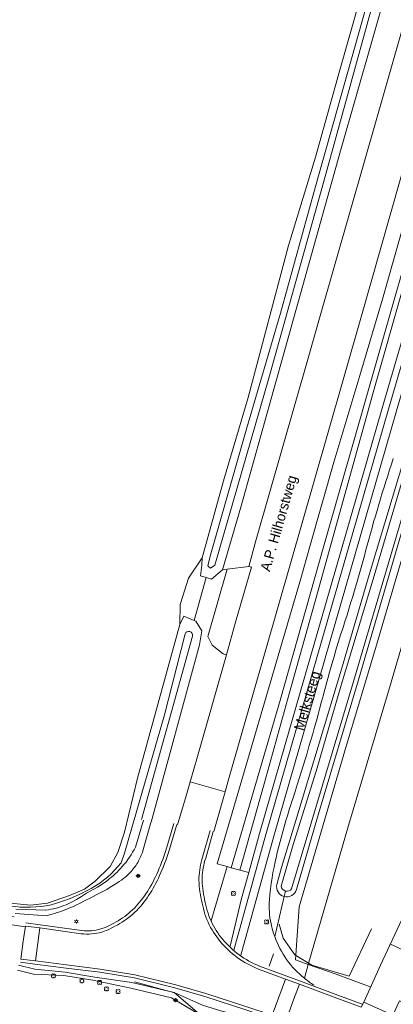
# Model space of a CAD drawing. Header units: metres. Extents: x 151448 to 154749, y 463108 to 465296.
# Tile 90 of 256: x 152116 to 152163, y 464139 to 464262. Entities that reach past the tile are written whole.
import ezdxf
from ezdxf.enums import TextEntityAlignment as Align

# ---------------------------------------------------------------- set-up
doc = ezdxf.new("R2010")
doc.units = ezdxf.units.M
doc.layers.get('0').update_dxf_attribs({"lineweight": 9})
for name, color, linetype, lineweight in [('B-ME-GR-BOOM-S', 253, 'Continuous', 9), ('B-ME-GR-STRUIK-G', 253, 'Continuous', 9), ('B-ME-GW-TALUD_KRUIN-G', 253, 'Continuous', 9), ('B-ME-GW-TALUD_TEEN-G', 253, 'Continuous', 9), ('B-ME-GW-WATERGANG_INSTEEK-G', 253, 'Continuous', 9), ('B-ME-IE-MEUBILAIR_LICHTMAST-S', 253, 'Continuous', 9), ('B-ME-IE-MEUBILAIR_VERKEERSBORD-S', 253, 'Continuous', 9), ('B-ME-IE-MEUBILAIR_WEGMEUBILAIR_SCHRIKHEK-G', 253, 'Continuous', 9), ('B-ME-VH-DREMPEL-G', 253, 'Continuous', 9), ('B-ME-VH-VERHARDING_ASFALT-G', 253, 'Continuous', 9), ('B-ME-VH-VERHARDING_BETON-G', 253, 'Continuous', 9), ('B-ME-VH-VERHARDING_GRASBETONSTEEN-G', 253, 'Continuous', 9), ('B-ME-VH-VERHARDING_KLINKERS-G', 253, 'Continuous', 9), ('B-ME-VW-VERKEERSTEKEN_BORD_INFO-G', 253, 'Continuous', 9), ('B-ME-WH-WATERBODEM-G', 253, 'Continuous', 9), ('B-PV-GR-BEPLANTING_CULTUUR_BOSPLANTSOEN-GV', 253, 'Continuous', 9), ('B-PV-GR-GRAS-GV', 253, 'Continuous', 9), ('B-PV-GR-GROENVOORZIENING-GV', 253, 'Continuous', 9), ('B-PV-OG-TERREIN_BEGROEID-GV', 253, 'Continuous', 9), ('B-PV-OG-TERREIN_ERF-GV', 253, 'Continuous', 9), ('B-PV-OG-TERREIN_OEVER-GV', 253, 'Continuous', 9), ('B-PV-OG-TOPOGRAFIE-T18', 2, 'Continuous', 9), ('B-PV-OG-WATER-GV', 253, 'Continuous', 9), ('B-PV-OG-WATER_SLOOT-GV', 253, 'Continuous', 9), ('B-PV-VH-GESLOTENVERHARDING-GV', 253, 'Continuous', 9), ('B-PV-VH-GESLOTENVERHARDING_ASFALT-GV', 253, 'Continuous', 9), ('B-PV-VH-ONVERHARD_ZAND-GV', 253, 'Continuous', 9), ('B-PV-VH-OPENVERHARDING_TEGEL-GV', 253, 'Continuous', 9)]:
    doc.layers.add(name, color=color, linetype=linetype, lineweight=lineweight)
doc.styles.add('18_200', font='romans', dxfattribs={"width": 0.8, "height": 0.36})
doc.styles.add('Drong', font='txt', dxfattribs={"height": 1.8})

# ---------------------------------------------------------------- blocks, each defined once
blk = doc.blocks.new('LICHTMAST')
at = {"ltscale": 0.1}
for p, q in [((-0.11, 0.06), (-0.22, 0.13)), ((0, 0.13), (0, 0.25)), ((0.11, 0.06), (0.22, 0.13)), ((-0.11, -0.06), (-0.22, -0.13)), ((0, -0.13), (0, -0.25)), ((0.11, -0.06), (0.22, -0.13))]:
    blk.add_line(p, q, dxfattribs=at)
blk.add_circle((0, 0), 0.127, dxfattribs=at)
at = {"style": '18_200', "width": 0.8}
blk.add_attdef('HOOGTE', (0.25, 0.24), '', height=0.25, dxfattribs=at)
blk = doc.blocks.new('boom')
for centre, major_axis, start_param, end_param in [((-0.12, 0.12), (-0.0916, 0.0916), 4.266828, 8.299543), ((0.12, 0.12), (0.0916, 0.0916), 4.266828, 8.299543), ((-0.12, -0.12), (0.0916, 0.0916), 1.125235, 5.15795), ((0.12, -0.12), (-0.0916, 0.0916), 1.125235, 5.15795)]:
    blk.add_ellipse(centre, major_axis=major_axis, ratio=1, start_param=start_param, end_param=end_param)
at = {"style": '18_200', "width": 0.8}
blk.add_attdef('HOOGTE', (0.31, 0.12), '', height=0.25, dxfattribs=at)
blk = doc.blocks.new('verkeersbord')
blk.add_line((-0.3, 0), (0.3, 0))
for radius in [0.2, 0.0745]:
    blk.add_circle((0, 0), radius)
at = {"style": '18_200', "width": 0.8}
blk.add_attdef('HOOGTE', (0.24, 0.18), '', height=0.25, dxfattribs=at)

msp = doc.modelspace()

# ---------------------------------------------------------------- linework, layer by layer
at = {"layer": 'B-ME-GR-STRUIK-G'}
for points in [[(152160.362, 464148.659), (152157.56, 464142.741), (152152.897, 464144.113), (152150.798, 464145.384), (152149.334, 464147.494), (152148.833, 464149.235)], [(152118.354, 464143.601), (152122.164, 464143.233), (152125.855, 464142.596), (152130.449, 464141.966), (152135.719, 464140.695), (152139.194, 464137.756), (152141.333, 464137.245), (152145.353, 464136.253), (152146.169, 464135.972)]]:
    msp.add_lwpolyline(points, dxfattribs=at)
at = {"layer": 'B-ME-GW-TALUD_KRUIN-G'}
msp.add_lwpolyline([(152116.35, 464144.118), (152118.354, 464143.601), (152122.164, 464143.233), (152125.855, 464142.596), (152130.449, 464141.966), (152135.719, 464140.695), (152139.264, 464139.139), (152141.701, 464138.365), (152145.435, 464137.424), (152149.718, 464135.299)], dxfattribs=at)
at = {"layer": 'B-ME-GW-TALUD_TEEN-G'}
msp.add_lwpolyline([(152116.214, 464143.472), (152118.216, 464143.002), (152121.996, 464142.804), (152125.606, 464142.224), (152130.323, 464141.235), (152135.395, 464140.033), (152138.27, 464138.318), (152139.194, 464137.756), (152141.333, 464137.245), (152145.353, 464136.253), (152146.169, 464135.972), (152149.285, 464134.601)], dxfattribs=at)
at = {"layer": 'B-ME-GW-WATERGANG_INSTEEK-G'}
msp.add_lwpolyline([(152115.9, 464150.549), (152119.845, 464150.285), (152120.178, 464150.373), (152120.509, 464150.466), (152120.838, 464150.564), (152121.167, 464150.667), (152121.493, 464150.776), (152121.818, 464150.89), (152122.141, 464151.009), (152122.461, 464151.133), (152122.832, 464151.286), (152123.199, 464151.448), (152123.562, 464151.619), (152123.922, 464151.796), (152124.637, 464152.161), (152125.35, 464152.53), (152126.015, 464152.868), (152126.679, 464153.208), (152127.008, 464153.384), (152127.334, 464153.565), (152127.655, 464153.753), (152127.972, 464153.949), (152128.578, 464154.337), (152128.88, 464154.535), (152129.177, 464154.738), (152129.466, 464154.951), (152129.607, 464155.062), (152129.745, 464155.176), (152129.88, 464155.293), (152130.011, 464155.414), (152130.138, 464155.54), (152130.261, 464155.67), (152130.39, 464155.817), (152130.516, 464155.968), (152130.639, 464156.122), (152130.757, 464156.279), (152130.872, 464156.44), (152130.982, 464156.604), (152131.088, 464156.77), (152131.191, 464156.94), (152131.288, 464157.112), (152131.382, 464157.286), (152131.47, 464157.463), (152131.554, 464157.641), (152131.634, 464157.822), (152131.708, 464158.004), (152131.778, 464158.187), (152131.843, 464158.372), (152132.827, 464161.912)], dxfattribs=at)
at = {"layer": 'B-ME-IE-MEUBILAIR_WEGMEUBILAIR_SCHRIKHEK-G'}
msp.add_line((152130.794, 464142.011), (152135.654, 464140.68), dxfattribs=at)
at = {"layer": 'B-ME-VH-DREMPEL-G'}
for points in [[(152117.19, 464148.993), (152116.929, 464147.119), (152116.626, 464144.874)], [(152118.994, 464148.766), (152118.746, 464146.84), (152118.432, 464144.639)], [(152147.962, 464137.875), (152148.804, 464140.12), (152149.634, 464142.364)], [(152149.725, 464137.312), (152150.483, 464139.468), (152151.347, 464141.719)]]:
    msp.add_lwpolyline(points, dxfattribs=at)
at = {"layer": 'B-ME-VH-VERHARDING_ASFALT-G'}
for points in [[(152117.19, 464148.993), (152118.994, 464148.766), (152123.846, 464148.066), (152124.164, 464148.026), (152124.484, 464148.002), (152124.806, 464147.992), (152125.129, 464147.997), (152125.451, 464148.017), (152125.771, 464148.051), (152126.089, 464148.101), (152126.403, 464148.165), (152126.554, 464148.202), (152126.705, 464148.244), (152126.854, 464148.29), (152127.002, 464148.34), (152127.294, 464148.451), (152127.583, 464148.575), (152127.867, 464148.71), (152128.147, 464148.852), (152128.424, 464149.001), (152128.697, 464149.154), (152128.981, 464149.321), (152129.261, 464149.496), (152129.536, 464149.679), (152129.806, 464149.87), (152130.07, 464150.069), (152130.328, 464150.275), (152130.579, 464150.489), (152130.823, 464150.71), (152131.065, 464150.946), (152131.298, 464151.19), (152131.523, 464151.442), (152131.741, 464151.701), (152131.952, 464151.966), (152132.157, 464152.236), (152132.356, 464152.51), (152132.549, 464152.787), (152132.747, 464153.086), (152132.936, 464153.391), (152133.116, 464153.702), (152133.29, 464154.016), (152133.457, 464154.334), (152133.619, 464154.655), (152133.775, 464154.979), (152133.929, 464155.303), (152134.095, 464155.67), (152134.255, 464156.039), (152134.409, 464156.412), (152134.555, 464156.788), (152134.694, 464157.166), (152134.827, 464157.546), (152134.952, 464157.929), (152135.071, 464158.314), (152136.068, 464161.668)], [(152140.226, 464160.913), (152139.288, 464157.594), (152139.193, 464157.283), (152139.108, 464156.968), (152139.034, 464156.65), (152138.972, 464156.329), (152138.92, 464156.007), (152138.879, 464155.683), (152138.849, 464155.358), (152138.83, 464155.033), (152138.825, 464154.856), (152138.825, 464154.679), (152138.836, 464154.325), (152138.862, 464153.971), (152138.901, 464153.618), (152138.949, 464153.266), (152139.007, 464152.915), (152139.071, 464152.565), (152139.14, 464152.217), (152139.214, 464151.865), (152139.294, 464151.513), (152139.381, 464151.163), (152139.477, 464150.815), (152139.582, 464150.471), (152139.699, 464150.13), (152139.827, 464149.794), (152139.969, 464149.464), (152140.122, 464149.145), (152140.287, 464148.83), (152140.462, 464148.521), (152140.647, 464148.218), (152140.842, 464147.921), (152141.046, 464147.63), (152141.259, 464147.346), (152141.48, 464147.069), (152141.714, 464146.793), (152141.958, 464146.525), (152142.211, 464146.264), (152142.472, 464146.011), (152142.74, 464145.766), (152143.016, 464145.53), (152143.299, 464145.303), (152143.588, 464145.085), (152143.899, 464144.865), (152144.216, 464144.656), (152144.541, 464144.457), (152144.872, 464144.268), (152145.21, 464144.09), (152145.552, 464143.924), (152145.899, 464143.768), (152146.251, 464143.624), (152149.634, 464142.364), (152151.347, 464141.719), (152156.003, 464139.985), (152159.057, 464138.872)], [(152116.626, 464144.874), (152118.432, 464144.639), (152122.318, 464144.148), (152126.525, 464143.617), (152130.855, 464142.92), (152135.937, 464141.672), (152139.69, 464140.567), (152144.695, 464138.943), (152147.962, 464137.875), (152149.725, 464137.312), (152154.221, 464135.941), (152161.934, 464133.366), (152171.008, 464130.072), (152179.326, 464126.78), (152188.445, 464122.904), (152195.464, 464119.7), (152203.312, 464116.016), (152211.435, 464112.091), (152218.868, 464108.223), (152222.096, 464106.396)]]:
    msp.add_lwpolyline(points, dxfattribs=at)
at = {"layer": 'B-ME-VH-VERHARDING_BETON-G'}
msp.add_lwpolyline([(152159.367, 464139.512), (152161.485, 464144.091), (152164.396, 464150.413)], dxfattribs=at)
at = {"layer": 'B-ME-VH-VERHARDING_GRASBETONSTEEN-G'}
for points in [[(152117.24, 464149.39), (152119.048, 464149.162), (152123.899, 464148.462), (152124.204, 464148.424), (152124.506, 464148.401), (152124.809, 464148.392), (152125.113, 464148.397), (152125.417, 464148.415), (152125.719, 464148.448), (152126.018, 464148.495), (152126.315, 464148.555), (152126.453, 464148.589), (152126.592, 464148.628), (152126.731, 464148.671), (152126.867, 464148.717), (152127.144, 464148.822), (152127.418, 464148.94), (152127.69, 464149.069), (152127.961, 464149.207), (152128.231, 464149.352), (152128.498, 464149.502), (152128.774, 464149.663), (152129.044, 464149.832), (152129.31, 464150.009), (152129.57, 464150.193), (152129.825, 464150.385), (152130.073, 464150.583), (152130.315, 464150.789), (152130.549, 464151.002), (152130.78, 464151.227), (152131.004, 464151.462), (152131.221, 464151.704), (152131.432, 464151.955), (152131.636, 464152.212), (152131.836, 464152.474), (152132.03, 464152.742), (152132.218, 464153.012), (152132.41, 464153.302), (152132.593, 464153.597), (152132.768, 464153.899), (152132.938, 464154.206), (152133.101, 464154.517), (152133.26, 464154.833), (152133.415, 464155.151), (152133.566, 464155.471), (152133.73, 464155.832), (152133.887, 464156.195), (152134.037, 464156.561), (152134.181, 464156.929), (152134.318, 464157.301), (152134.448, 464157.674), (152134.571, 464158.05), (152134.688, 464158.43), (152135.684, 464161.782)], [(152140.611, 464160.804), (152139.672, 464157.481), (152139.577, 464157.172), (152139.496, 464156.871), (152139.426, 464156.566), (152139.365, 464156.259), (152139.316, 464155.95), (152139.276, 464155.639), (152139.248, 464155.328), (152139.23, 464155.016), (152139.225, 464154.85), (152139.225, 464154.685), (152139.236, 464154.346), (152139.261, 464154.008), (152139.298, 464153.667), (152139.345, 464153.326), (152139.401, 464152.983), (152139.464, 464152.64), (152139.532, 464152.297), (152139.605, 464151.95), (152139.683, 464151.606), (152139.768, 464151.264), (152139.861, 464150.927), (152139.963, 464150.594), (152140.075, 464150.266), (152140.198, 464149.945), (152140.334, 464149.63), (152140.48, 464149.324), (152140.638, 464149.022), (152140.807, 464148.724), (152140.985, 464148.432), (152141.173, 464148.146), (152141.37, 464147.865), (152141.576, 464147.591), (152141.789, 464147.323), (152142.015, 464147.057), (152142.25, 464146.798), (152142.494, 464146.547), (152142.746, 464146.302), (152143.005, 464146.066), (152143.272, 464145.838), (152143.545, 464145.619), (152143.824, 464145.408), (152144.124, 464145.196), (152144.431, 464144.994), (152144.745, 464144.801), (152145.065, 464144.619), (152145.391, 464144.447), (152145.721, 464144.286), (152146.057, 464144.136), (152146.397, 464143.997), (152149.774, 464142.739), (152151.487, 464142.094), (152156.142, 464140.361), (152159.194, 464139.248)], [(152116.574, 464144.478), (152118.381, 464144.242), (152122.268, 464143.751), (152126.468, 464143.221), (152130.775, 464142.528), (152135.833, 464141.286), (152139.572, 464140.185), (152144.571, 464138.562), (152147.839, 464137.495), (152149.603, 464136.931), (152149.725, 464137.312)]]:
    msp.add_lwpolyline(points, dxfattribs=at)
at = {"layer": 'B-ME-VH-VERHARDING_KLINKERS-G'}
msp.add_lwpolyline([(152159.049, 464138.873), (152159.367, 464139.512), (152162.995, 464137.86), (152163.839, 464139.674), (152173.787, 464135.061), (152183.311, 464130.653), (152195.866, 464124.86), (152196.701, 464126.669), (152204.876, 464122.893), (152206.552, 464126.518), (152207.442, 464126.131), (152208.154, 464125.761), (152205.554, 464119.94), (152214.657, 464115.828), (152215.469, 464117.665), (152219.153, 464116.004), (152218.303, 464114.179), (152225.615, 464110.923), (152225.502, 464110.69), (152224.986, 464109.787)], dxfattribs=at)
at = {"layer": 'B-ME-VW-VERKEERSTEKEN_BORD_INFO-G'}
msp.add_line((152148.117, 464145.544), (152147.602, 464143.967), dxfattribs=at)
at = {"layer": 'B-ME-WH-WATERBODEM-G'}
msp.add_lwpolyline([(152115.981, 464151.083), (152119.725, 464150.961), (152120.052, 464151.015), (152120.377, 464151.079), (152120.701, 464151.152), (152121.022, 464151.234), (152121.341, 464151.326), (152121.657, 464151.426), (152121.97, 464151.536), (152122.279, 464151.655), (152122.447, 464151.725), (152122.613, 464151.8), (152122.938, 464151.96), (152123.258, 464152.134), (152123.574, 464152.316), (152124.197, 464152.697), (152124.82, 464153.076), (152126.165, 464153.853), (152126.497, 464154.054), (152126.823, 464154.263), (152127.143, 464154.482), (152127.299, 464154.596), (152127.453, 464154.714), (152127.697, 464154.908), (152127.937, 464155.107), (152128.173, 464155.311), (152128.404, 464155.521), (152128.63, 464155.736), (152128.851, 464155.956), (152129.066, 464156.182), (152129.273, 464156.414), (152129.51, 464156.695), (152129.737, 464156.983), (152129.956, 464157.278), (152130.166, 464157.581), (152130.367, 464157.889), (152130.558, 464158.203), (152130.739, 464158.523), (152130.91, 464158.848), (152131.935, 464162.197)], dxfattribs=at)
at = {"layer": 'B-PV-GR-BEPLANTING_CULTUUR_BOSPLANTSOEN-GV', "flags": 128}
for points in [[(152148.533, 464154.185), (152149.117, 464156.302), (152151.05, 464162.565), (152156.613, 464181.055), (152160.066, 464192.804), (152166.712, 464214.902), (152169.493, 464224.266), (152172.126, 464233.48), (152176.983, 464250.12), (152198.363, 464325.341), (152207.313, 464356.226), (152217.052, 464389.467), (152223.906, 464412.602)], [(152188.285, 464213.867), (152174.819, 464220.178), (152174.015, 464217.432), (152172.892, 464213.589), (152168.434, 464198.719), (152162.581, 464178.731), (152157.479, 464161.554), (152152.464, 464144.206), (152155.944, 464142.997), (152160.173, 464141.388)], [(152148.27, 464147.682), (152149.461, 464152.683)]]:
    msp.add_lwpolyline(points, dxfattribs=at)
at = {"layer": 'B-PV-GR-BEPLANTING_CULTUUR_BOSPLANTSOEN-GV'}
for points in [[(152163.06, 464207.35, 0.0146979), (152159.606, 464195.779)], [(152159.606, 464195.779, -0.0127432), (152156.884, 464186.535)], [(152156.884, 464186.535, 0.0137469), (152154.338, 464177.827)], [(152154.338, 464177.827, -0.0149828), (152150.562, 464165.004)], [(152150.562, 464165.004, 0.0195509), (152148.487, 464157.698)], [(152148.487, 464157.698, 0.0403465), (152147.621, 464152.245)], [(152149.461, 464152.683, -0.4023755), (152148.533, 464154.185)], [(152147.621, 464152.245, 0.070862), (152147.814, 464149.268)], [(152147.814, 464149.268, 0.0352921), (152148.27, 464147.682)]]:
    msp.add_lwpolyline(points, format="xyb", dxfattribs=at)
at = {"layer": 'B-PV-GR-GRAS-GV', "flags": 128}
msp.add_lwpolyline([(152113.148, 464152.05), (152117.855, 464151.584), (152119.954, 464151.849), (152122.699, 464152.819), (152124.544, 464153.583), (152125.888, 464154.593), (152127.776, 464156.408), (152128.714, 464158.166), (152129.546, 464160.723), (152131.148, 464167.438), (152136.464, 464186.638), (152136.496, 464189.121), (152137.537, 464192.407), (152139.212, 464194.94), (152141.898, 464204.551), (152144.955, 464214.961), (152150.002, 464233.905), (152153.348, 464244.955), (152156.369, 464255.687), (152160.144, 464269.022)], dxfattribs=at)
at = {"layer": 'B-PV-GR-GROENVOORZIENING-GV', "flags": 128}
msp.add_lwpolyline([(152140.332, 464149.632), (152140.807, 464151.216), (152142.365, 464156.412), (152141.105, 464156.767), (152142.255, 464160.699), (152151.523, 464192.373), (152152.655, 464196.36), (152155.647, 464206.895), (152158.897, 464217.691), (152161.706, 464227.234), (152164.56, 464237.194), (152165.158, 464239.281), (152168.524, 464250.732), (152174.981, 464272.944), (152176.09, 464276.76), (152173.785, 464276.76), (152165.2, 464246.652), (152158.994, 464224.831), (152154.871, 464210.335), (152142.474, 464167.132), (152142.087, 464165.761), (152140.684, 464160.786)], dxfattribs=at)
at = {"layer": 'B-PV-OG-TERREIN_BEGROEID-GV', "flags": 128}
for points in [[(152143.182, 464145.985), (152147.181, 464160.4), (152162.481, 464213.477), (152168.245, 464233.306), (152173.279, 464250.453), (152200.266, 464343.647), (152211.435, 464381.271), (152223.891, 464423.476), (152223.939, 464423.641), (152225.595, 464429.61), (152226.316, 464432.222), (152225.609, 464432.35), (152225.519, 464432.366), (152223.144, 464423.788), (152223.097, 464423.627), (152210.642, 464381.423), (152199.472, 464343.798), (152172.485, 464250.603), (152161.687, 464213.626), (152146.386, 464160.546), (152145.031, 464155.662), (152144.135, 464152.435), (152142.703, 464146.47)], [(152175.642, 464250.679), (152198.6, 464330.431), (152206.417, 464356.756), (152222.746, 464413.322), (152225.52, 464422.929), (152225.565, 464423.084), (152228.055, 464431.987), (152227.639, 464431.983), (152227.302, 464432.044), (152226.582, 464429.432), (152224.926, 464423.463), (152224.878, 464423.298), (152212.422, 464381.093), (152201.253, 464343.469), (152174.266, 464250.275), (152169.232, 464233.127), (152163.468, 464213.299), (152148.168, 464160.221), (152144.046, 464145.365)], [(152198.929, 464349.985), (152169.716, 464250.56), (152166.881, 464240.094), (152154.303, 464196.139), (152149.01, 464177.294), (152142.853, 464156.275), (152143.908, 464155.978), (152146.979, 464166.743), (152150.078, 464177.954), (152153.324, 464189.554), (152157.212, 464203.598), (152160.721, 464216.152), (152164.173, 464228.259), (152167.391, 464239.441), (152170.757, 464250.744), (152203.967, 464363.229)], [(152203.967, 464363.229), (152170.757, 464250.744), (152167.391, 464239.441), (152164.173, 464228.259), (152160.721, 464216.152), (152157.212, 464203.598), (152153.324, 464189.554), (152150.078, 464177.954), (152146.979, 464166.743), (152143.908, 464155.978), (152145.031, 464155.662), (152146.386, 464160.546), (152161.687, 464213.626), (152172.485, 464250.603), (152199.472, 464343.798)], [(152142.703, 464146.47), (152144.135, 464152.435), (152145.031, 464155.662), (152143.908, 464155.978), (152142.853, 464156.275), (152142.365, 464156.412), (152140.807, 464151.216), (152140.332, 464149.632)], [(152152.464, 464144.206), (152151.969, 464142.481)], [(152160.173, 464141.388), (152155.944, 464142.997), (152152.464, 464144.206)]]:
    msp.add_lwpolyline(points, dxfattribs=at)
for points in [[(152172.329, 464222.577), (152169.257, 464212.265), (152161.063, 464184.323), (152157.022, 464170.873), (152151.316, 464151.4), (152150.873, 464144.758), (152152.464, 464144.206), (152157.479, 464161.554), (152162.581, 464178.731), (152168.434, 464198.719), (152172.892, 464213.589), (152174.015, 464217.432), (152174.819, 464220.178), (152175.145, 464221.29)], [(152139.025, 464192.685), (152139.201, 464194.016), (152139.212, 464194.94), (152137.537, 464192.407), (152136.496, 464189.121), (152136.464, 464186.638), (152136.944, 464187.672), (152138.22, 464187.111), (152139.745, 464192.479)]]:
    msp.add_lwpolyline(points, close=True, dxfattribs=at)
at = {"layer": 'B-PV-OG-TERREIN_BEGROEID-GV'}
for points in [[(152159.606, 464195.779, -0.0146979), (152163.06, 464207.35)], [(152156.884, 464186.535, 0.0127432), (152159.606, 464195.779)], [(152154.338, 464177.827, -0.0137469), (152156.884, 464186.535)], [(152150.562, 464165.004, 0.0149828), (152154.338, 464177.827)], [(152148.487, 464157.698, -0.0195509), (152150.562, 464165.004)], [(152147.621, 464152.245, -0.0403465), (152148.487, 464157.698)], [(152147.814, 464149.268, -0.070862), (152147.621, 464152.245)], [(152148.27, 464147.682, -0.0352921), (152147.814, 464149.268)], [(152151.969, 464142.481, -0.1370806), (152148.27, 464147.682)], [(152153.176, 464141.61, -0.0309524), (152151.969, 464142.481)], [(152151.969, 464142.481, 0.0309524), (152153.176, 464141.61)]]:
    msp.add_lwpolyline(points, format="xyb", dxfattribs=at)
at = {"layer": 'B-PV-OG-TERREIN_ERF-GV', "flags": 128}
for points in [[(152162.709, 464146.75), (152197.537, 464130.686), (152198.462, 464132.709), (152201.423, 464131.356), (152200.494, 464129.322), (152206.566, 464126.521)], [(152206.566, 464126.521), (152200.494, 464129.322), (152200.065, 464128.384), (152197.103, 464129.737), (152197.537, 464130.686), (152162.709, 464146.75)]]:
    msp.add_lwpolyline(points, dxfattribs=at)
at = {"layer": 'B-PV-OG-TERREIN_OEVER-GV', "flags": 128}
for points in [[(152223.906, 464412.602), (152217.052, 464389.467), (152207.313, 464356.226), (152198.363, 464325.341), (152176.983, 464250.12), (152172.126, 464233.48), (152169.493, 464224.266), (152166.712, 464214.902), (152160.066, 464192.804), (152156.613, 464181.055), (152151.05, 464162.565), (152149.117, 464156.302), (152148.533, 464154.185)], [(152149.07, 464153.979), (152150.503, 464158.87), (152153.55, 464168.741), (152156.564, 464179.059), (152160.692, 464192.688), (152164.497, 464205.69), (152170.146, 464224.627), (152174.012, 464237.361), (152198.517, 464319.598), (152210.042, 464357.73), (152218.4, 464387.898), (152225.043, 464411.597)], [(152160.144, 464269.022), (152156.369, 464255.687), (152153.348, 464244.955), (152150.002, 464233.905), (152144.955, 464214.961), (152141.898, 464204.551), (152139.212, 464194.94), (152139.201, 464194.016), (152139.025, 464192.685), (152139.745, 464192.479), (152140.398, 464192.292), (152141.769, 464193.462), (152144.043, 464201.249), (152149.526, 464220.903), (152156.492, 464245.752), (152162.348, 464266.227)], [(152151.007, 464153.572), (152153.611, 464162.578), (152158.704, 464179.725), (152164.616, 464199.914), (152169.095, 464214.855), (152171.465, 464222.966), (152170.942, 464223.202), (152168.793, 464215.717), (152163.816, 464198.957), (152158.11, 464179.514), (152150.381, 464153.629)], [(152151.969, 464142.481), (152152.464, 464144.206), (152150.873, 464144.758), (152151.316, 464151.4), (152157.022, 464170.873), (152161.063, 464184.323), (152169.257, 464212.265), (152172.329, 464222.577), (152171.465, 464222.966), (152169.095, 464214.855), (152164.616, 464199.914), (152158.704, 464179.725), (152153.611, 464162.578), (152151.007, 464153.572)], [(152132.859, 464161.957), (152138.917, 464184.098), (152139.19, 464185.849), (152138.423, 464187.022), (152138.22, 464187.111), (152136.944, 464187.672), (152136.464, 464186.638), (152131.148, 464167.438), (152129.546, 464160.723), (152128.714, 464158.166), (152127.776, 464156.408), (152125.888, 464154.593), (152124.544, 464153.583), (152122.699, 464152.819), (152119.954, 464151.849), (152117.855, 464151.584), (152113.148, 464152.05), (152106.64, 464152.754), (152101.417, 464153.525), (152101.443, 464152.911), (152101.451, 464152.716), (152101.877, 464152.407), (152112.208, 464150.5), (152115.791, 464150.125)], [(152129.12, 464156.887), (152129.537, 464158.07), (152134.536, 464175.339), (152137.097, 464185.45)], [(152138.006, 464185.154), (152131.649, 464162.305)], [(152149.461, 464152.683), (152148.27, 464147.682)], [(152149.461, 464152.683), (152149.624, 464153.365)], [(152149.624, 464153.365), (152149.461, 464152.683)]]:
    msp.add_lwpolyline(points, dxfattribs=at)
msp.add_lwpolyline([(152140.286, 464193.644), (152140.033, 464193.859), (152139.948, 464193.987), (152140.301, 464195.425), (152144.809, 464211.153), (152148.98, 464225.46), (152153.366, 464241.273), (152178.537, 464330.724), (152179.398, 464330.673), (152170.988, 464300.981), (152160.929, 464265.677), (152154.549, 464242.545), (152147.545, 464217.358), (152140.825, 464194.013)], close=True, dxfattribs=at)
at = {"layer": 'B-PV-OG-TERREIN_OEVER-GV'}
for points in [[(152137.097, 464185.45, -0.9643197), (152138.006, 464185.154)], [(152125.411, 464153.692, 0.0974205), (152129.12, 464156.887)], [(152148.533, 464154.185, 0.4023755), (152149.461, 464152.683)], [(152149.624, 464153.365, -0.3019612), (152149.07, 464153.979)], [(152120.402, 464151.637, 0.0569642), (152125.411, 464153.692)], [(152151.007, 464153.572, -0.409445), (152149.461, 464152.683)], [(152149.461, 464152.683, 0.409445), (152151.007, 464153.572)], [(152150.381, 464153.629, -0.2954458), (152149.624, 464153.365)], [(152115.258, 464151.489, 0.0836129), (152120.402, 464151.637)], [(152148.27, 464147.682, 0.1370806), (152151.969, 464142.481)]]:
    msp.add_lwpolyline(points, format="xyb", dxfattribs=at)
at = {"layer": 'B-PV-OG-WATER-GV', "flags": 128}
for points in [[(152150.381, 464153.629), (152158.11, 464179.514), (152163.816, 464198.957), (152168.793, 464215.717), (152170.942, 464223.202), (152171.465, 464222.966), (152172.329, 464222.577), (152175.145, 464221.29), (152187.311, 464215.777), (152187.631, 464216.781), (152187.952, 464217.786), (152175.73, 464223.283), (152175.516, 464222.731), (152171.397, 464224.663), (152172.831, 464229.583), (152179.273, 464250.817), (152198.425, 464315.074), (152208.085, 464346.707), (152212.486, 464361.971), (152222.298, 464397.802), (152226.495, 464412.499)], [(152225.043, 464411.597), (152218.4, 464387.898), (152210.042, 464357.73), (152198.517, 464319.598), (152174.012, 464237.361), (152170.146, 464224.627), (152164.497, 464205.69), (152160.692, 464192.688), (152156.564, 464179.059), (152153.55, 464168.741), (152150.503, 464158.87), (152149.07, 464153.979)], [(152174.981, 464272.944), (152168.524, 464250.732), (152165.158, 464239.281), (152164.56, 464237.194), (152161.706, 464227.234), (152158.897, 464217.691), (152155.647, 464206.895), (152152.655, 464196.36), (152151.523, 464192.373), (152142.255, 464160.699), (152141.105, 464156.767), (152142.365, 464156.412), (152142.853, 464156.275), (152149.01, 464177.294), (152154.303, 464196.139), (152166.881, 464240.094), (152169.716, 464250.56), (152198.929, 464349.985)]]:
    msp.add_lwpolyline(points, dxfattribs=at)
at = {"layer": 'B-PV-OG-WATER-GV'}
for points in [[(152149.07, 464153.979, 0.3019612), (152149.624, 464153.365)], [(152149.624, 464153.365, 0.2954458), (152150.381, 464153.629)]]:
    msp.add_lwpolyline(points, format="xyb", dxfattribs=at)
at = {"layer": 'B-PV-OG-WATER_SLOOT-GV', "flags": 128}
msp.add_lwpolyline([(152140.825, 464194.013), (152147.545, 464217.358), (152154.549, 464242.545), (152160.929, 464265.677), (152170.988, 464300.981), (152179.398, 464330.673), (152178.537, 464330.724), (152153.366, 464241.273), (152148.98, 464225.46), (152144.809, 464211.153), (152140.301, 464195.425), (152139.948, 464193.987), (152140.033, 464193.859), (152140.286, 464193.644)], close=True, dxfattribs=at)
for points in [[(152137.097, 464185.45), (152134.536, 464175.339), (152129.537, 464158.07), (152129.12, 464156.887)], [(152131.649, 464162.305), (152138.006, 464185.154)]]:
    msp.add_lwpolyline(points, dxfattribs=at)
at = {"layer": 'B-PV-OG-WATER_SLOOT-GV'}
for points in [[(152138.006, 464185.154, 0.9643197), (152137.097, 464185.45)], [(152129.12, 464156.887, -0.0974205), (152125.411, 464153.692)], [(152125.411, 464153.692, -0.0569642), (152120.402, 464151.637)], [(152120.402, 464151.637, -0.0836129), (152115.258, 464151.489)]]:
    msp.add_lwpolyline(points, format="xyb", dxfattribs=at)
at = {"layer": 'B-PV-VH-GESLOTENVERHARDING-GV', "flags": 128}
for points in [[(152162.348, 464266.227), (152156.492, 464245.752), (152149.526, 464220.903), (152144.043, 464201.249), (152141.769, 464193.462), (152142.336, 464193.546), (152145.032, 464193.866), (152145.956, 464197.219), (152152.544, 464220.159), (152153.875, 464224.831), (152161.237, 464250.676), (152168.678, 464276.76)], [(152136.166, 464161.619), (152137.215, 464165.257), (152137.715, 464166.99), (152138.631, 464170.17), (152142.248, 464182.858), (152141.865, 464182.968), (152140.491, 464184.036), (152139.935, 464185.127), (152142.336, 464193.546), (152141.769, 464193.462), (152140.398, 464192.292), (152139.745, 464192.479), (152138.22, 464187.111), (152138.423, 464187.022), (152139.19, 464185.849), (152138.917, 464184.098), (152132.859, 464161.957)], [(152115.791, 464150.125), (152112.208, 464150.5), (152101.877, 464152.407), (152101.451, 464152.716), (152101.443, 464152.911), (152098.18, 464153.383), (152098.164, 464153.389), (152098.463, 464152.897), (152098.966, 464152.004), (152098.904, 464151.627), (152117.177, 464148.899)]]:
    msp.add_lwpolyline(points, dxfattribs=at)
at = {"layer": 'B-PV-VH-GESLOTENVERHARDING_ASFALT-GV', "flags": 128}
for points in [[(152168.678, 464276.76), (152161.237, 464250.676), (152153.875, 464224.831), (152152.544, 464220.159), (152145.956, 464197.219), (152145.032, 464193.866), (152145.374, 464193.768), (152143.401, 464186.903), (152142.248, 464182.858), (152138.631, 464170.17), (152137.715, 464166.99), (152142.087, 464165.761), (152142.474, 464167.132), (152154.871, 464210.335), (152158.994, 464224.831), (152165.2, 464246.652), (152173.785, 464276.76)], [(152117.177, 464148.899), (152098.904, 464151.627), (152092.132, 464152.638), (152092.103, 464152.643), (152074.998, 464155.455), (152055.035, 464158.76), (152035.539, 464161.96), (152001.868, 464167.471), (151992.611, 464169.009), (151972.613, 464172.55), (151958.952, 464175.154)], [(152140.684, 464160.786), (152142.087, 464165.761), (152137.715, 464166.99), (152137.215, 464165.257), (152136.166, 464161.619)]]:
    msp.add_lwpolyline(points, dxfattribs=at)
at = {"layer": 'B-PV-VH-ONVERHARD_ZAND-GV', "flags": 128}
msp.add_lwpolyline([(152144.046, 464145.365), (152148.168, 464160.221), (152163.468, 464213.299), (152169.232, 464233.127), (152174.266, 464250.275), (152201.253, 464343.469), (152212.422, 464381.093), (152224.878, 464423.298), (152224.926, 464423.463), (152226.582, 464429.432), (152227.302, 464432.044), (152226.316, 464432.222), (152225.595, 464429.61), (152223.939, 464423.641), (152223.891, 464423.476), (152211.435, 464381.271), (152200.266, 464343.647), (152173.279, 464250.453), (152168.245, 464233.306), (152162.481, 464213.477), (152147.181, 464160.4), (152143.182, 464145.985)], dxfattribs=at)
at = {"layer": 'B-PV-VH-OPENVERHARDING_TEGEL-GV', "flags": 128}
msp.add_lwpolyline([(152142.248, 464182.858), (152143.401, 464186.903), (152145.374, 464193.768), (152145.032, 464193.866), (152142.336, 464193.546), (152139.935, 464185.127), (152140.491, 464184.036), (152141.865, 464182.968)], close=True, dxfattribs=at)

# ---------------------------------------------------------------- block references
at = {"layer": 'B-ME-GR-BOOM-S'}
for p in [(152143.123, 464153.064), (152147.268, 464149.499), (152120.689, 464142.772), (152124.238, 464142.146), (152126.446, 464141.951), (152127.296, 464141.145), (152128.738, 464140.813)]:
    msp.add_blockref('boom', p, dxfattribs=at)
at = {"layer": 'B-ME-IE-MEUBILAIR_LICHTMAST-S'}
msp.add_blockref('LICHTMAST', (152123.543, 464149.553), dxfattribs=at)
at = {"layer": 'B-ME-IE-MEUBILAIR_VERKEERSBORD-S'}
for p in [(152131.249, 464155.269), (152135.91, 464139.746)]:
    msp.add_blockref('verkeersbord', p, dxfattribs=at)

# ---------------------------------------------------------------- texts
at = {"layer": 'B-PV-OG-TOPOGRAFIE-T18', "style": 'Drong'}
for s, rotation, p in [('A.P. Hilhorstweg', 74, (152148.912, 464199.216)), ('Melksteeg', 73.6, (152152.47, 464177.074))]:
    msp.add_text(s, height=1.25, rotation=rotation, dxfattribs=at).set_placement(p, align=Align.MIDDLE)

doc.saveas('drawing.dxf')
